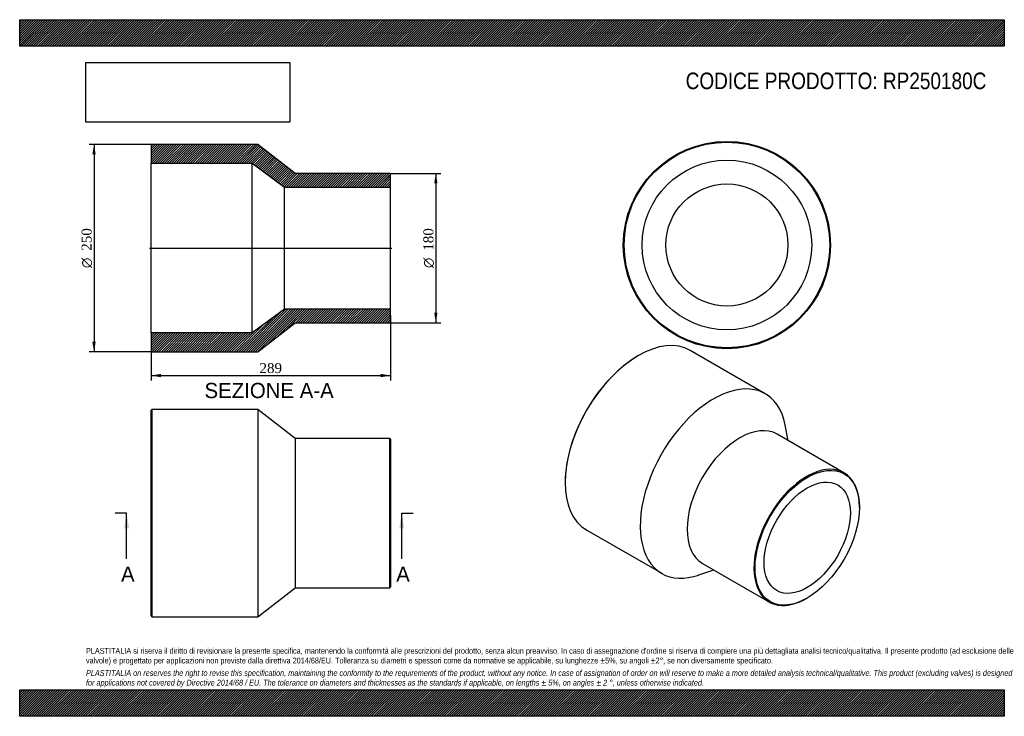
# Model space of a CAD drawing. Header units: millimetres. Extents: x 0 to 1188, y 0 to 840.
import ezdxf
from ezdxf.enums import TextEntityAlignment as Align
from ezdxf.lldxf.tags import DXFTag

# ---------------------------------------------------------------- set-up
doc = ezdxf.new("R2010")
doc.units = ezdxf.units.MM
doc.header["$LTSCALE"] = 4
for name, color, linetype in [('Default', 7, 'Continuous'), ('DV4_Default', 7, 'Continuous'), ('RP250180C', 7, 'Continuous')]:
    doc.layers.add(name, color=color, linetype=linetype)
doc.styles.add('SEACAD_Solid_Edge_ANSI', font='seans.ttf')
doc.styles.add('SEACAD_Solid_Edge_ANSI1_Symbols', font='semeca1.ttf')
doc.styles.add('SEACAD_Times_New_Roman', font='times.ttf')
tags = doc.linetypes.add('CENTER2', pattern=[28.575, 19.05, -3.175, 3.175, -3.175]).pattern_tags.tags
tags[10:11] = [DXFTag(74, 4), DXFTag(75, 0), DXFTag(340, '0'), DXFTag(46, 0.0), DXFTag(50, 0.0), DXFTag(44, 0.0), DXFTag(45, 0.0)]
tags[8:9] = [DXFTag(74, 4), DXFTag(75, 0), DXFTag(340, '0'), DXFTag(46, 0.0), DXFTag(50, 0.0), DXFTag(44, 0.0), DXFTag(45, 0.0)]
tags[6:7] = [DXFTag(74, 4), DXFTag(75, 0), DXFTag(340, '0'), DXFTag(46, 0.0), DXFTag(50, 0.0), DXFTag(44, 0.0), DXFTag(45, 0.0)]
tags[4:5] = [DXFTag(74, 4), DXFTag(75, 0), DXFTag(340, '0'), DXFTag(46, 0.0), DXFTag(50, 0.0), DXFTag(44, 0.0), DXFTag(45, 0.0)]
doc.dimstyles.new('ANSImm', dxfattribs={"dimtxt": 12, "dimasz": 12, "dimexe": 6, "dimexo": 0, "dimgap": 3, "dimtad": 1, "dimdsep": 46, "dimtxsty": 'SEACAD_Times_New_Roman', "dimblk1": '_SE_FILLED', "dimblk2": '_SE_FILLED', "dimsah": 1, "dimcen": 6, "dimazin": 0, "dimtfac": 0.85, "dimtdec": 3, "dimtofl": 0, "dimtmove": 0, "dimatfit": 3, "dimfxl": 1, "dimarcsym": 0})
picture_1 = doc.add_image_def('image1.jpg', size_in_pixel=(4302, 1260))

# ---------------------------------------------------------------- blocks, each defined once
blk = doc.blocks.new('SE')
at = {"layer": 'RP250180C', "color": 7, "linetype": 'Continuous'}
for p, q in [((159.5, 370), (158.5, 369)), ((158.5, 121), (158.5, 369)), ((159.5, 370), (159.5, 120)), ((287.5, 370), (159.5, 370)), ((287.5, 370), (287.5, 120)), ((332.5, 335), (287.5, 370)), ((332.5, 335), (332.5, 155)), ((446.5, 335), (332.5, 335)), ((446.5, 155), (446.5, 335)), ((447.5, 334), (446.5, 335)), ((447.5, 334), (447.5, 156)), ((287.5, 120), (332.5, 155)), ((332.5, 155), (446.5, 155)), ((446.5, 155), (447.5, 156)), ((158.5, 121), (159.5, 120)), ((159.5, 120), (287.5, 120))]:
    blk.add_line(p, q, dxfattribs=at)
blk = doc.blocks.new('SE1')
at = {"layer": 'RP250180C', "color": 7, "linetype": 'Continuous'}
for p, q in [((899.6, 388.9), (809.1, 441.1)), ((746.6, 434.9), (745.9, 434.5)), ((927.4, 332.4), (923.6, 351.2)), ((994.5, 293.7), (913.9, 340.2)), ((658.2, 282.7), (658.2, 281.8)), ((1013.1, 251.6), (1013.1, 252.5)), ((684.1, 224.6), (774.6, 172.4)), ((823.9, 184.3), (904.5, 137.8)), ((819.3, 170.4), (837.4, 176.5)), ((949.5, 142.2), (950.2, 142.6))]:
    blk.add_line(p, q, dxfattribs=at)
for centre, major_axis, start_param, end_param in [((746.6, 332.9), (-62.5, -108.3), 3.141593, 6.283185), ((745.9, 333.3), (62, 107.4), 0.785398, 2.356195), ((837.1, 280.6), (-62.5, -108.3), 2.559262, 6.283185), ((868.9, 262.3), (-45, -77.9), 3.141593, 6.283185), ((949.5, 215.7), (45, 77.9), 0, 3.926991), ((949.5, 215.7), (45, 77.9), 5.497787, 6.283185), ((837.1, 280.6), (-62.5, -108.3), 0, 0.582331)]:
    blk.add_ellipse(centre, major_axis=major_axis, ratio=0.57735, start_param=start_param, end_param=end_param, dxfattribs=at)
for major_axis in [(-44.5, -77.1), (-36.8, -63.7)]:
    blk.add_ellipse((950.2, 215.3), major_axis=major_axis, ratio=0.57735, dxfattribs=at)
blk = doc.blocks.new('SE2')
at = {"layer": 'RP250180C', "color": 7, "linetype": 'Continuous'}
for radius in [125, 124, 102.3, 73.6]:
    blk.add_circle((853.3, 568.3), radius, dxfattribs=at)
blk = doc.blocks.new('SE4')
at = {"color": 7, "linetype": 'Continuous', "style": 'SEACAD_Solid_Edge_ANSI'}
blk.add_text('A', height=18.4, dxfattribs=at).set_placement((122.3, 180.6), align=Align.TOP_LEFT)
blk = doc.blocks.new('SE5')
at = {"color": 7, "linetype": 'Continuous', "style": 'SEACAD_Solid_Edge_ANSI'}
blk.add_text('A', height=18.4, dxfattribs=at).set_placement((454.3, 180.6), align=Align.TOP_LEFT)
blk = doc.blocks.new('SEANNOT_GROUP')
at = {"linetype": 'Continuous'}
blk.add_hatch(color=7, dxfattribs=at).paths.add_polyline_path([(132, 226.6), (129, 245), (125.9, 226.6)])
at = {"color": 7, "linetype": 'Continuous'}
blk.add_lwpolyline([(129, 189.8), (129, 245)], dxfattribs=at)
blk = doc.blocks.new('SEANNOT_GROUP1')
at = {"linetype": 'Continuous'}
blk.add_hatch(color=7, dxfattribs=at).paths.add_polyline_path([(464, 226.6), (461, 245), (457.9, 226.6)])
at = {"color": 7, "linetype": 'Continuous'}
blk.add_lwpolyline([(461, 189.8), (461, 245)], dxfattribs=at)
blk = doc.blocks.new('SE3')
at = {"layer": 'Default', "color": 7, "linetype": 'CENTER2'}
for p, q in [((129, 245), (115.2, 245)), ((461, 245), (474.8, 245))]:
    blk.add_line(p, q, dxfattribs=at)
at = {"layer": 'Default', "color": 7, "linetype": 'CENTER2', "const_width": 0.0001}
blk.add_lwpolyline([(129, 245), (461, 245)], dxfattribs=at)
at = {"layer": 'Default'}
for name in ['SEANNOT_GROUP', 'SEANNOT_GROUP1', 'SE4', 'SE5']:
    blk.add_blockref(name, (0, 0), dxfattribs=at)
blk = doc.blocks.new('SE6')
at = {"layer": 'RP250180C', "linetype": 'Continuous'}
h = blk.add_hatch(dxfattribs=at)
h.set_pattern_fill('LINE', scale=0.62992, angle=45, style=0)
h.paths.add_polyline_path([(332.5, 654.6), (287.5, 689.6), (159.5, 689.6), (158.5, 688.6), (158.5, 666.9), (280.5, 666.9), (319.5, 638.2), (447.5, 638.2), (447.5, 653.6), (446.5, 654.6)])
h = blk.add_hatch(dxfattribs=at)
h.set_pattern_fill('LINE', scale=0.62992, angle=45, style=0)
h.paths.add_polyline_path([(287.5, 439.6), (332.5, 474.6), (446.5, 474.6), (447.5, 475.6), (447.5, 491), (319.5, 491), (280.5, 462.3), (158.5, 462.3), (158.5, 440.6), (159.5, 439.6)])
at = {"layer": 'DV4_Default', "color": 7, "linetype": 'CENTER2'}
blk.add_line((156.7, 564.6), (449.2, 564.6), dxfattribs=at)
at = {"layer": 'RP250180C', "color": 7, "linetype": 'Continuous'}
for p, q in [((158.5, 688.6), (159.5, 689.6)), ((287.5, 689.6), (159.5, 689.6)), ((332.5, 654.6), (287.5, 689.6)), ((158.5, 688.6), (158.5, 666.9)), ((158.5, 462.3), (158.5, 666.9)), ((158.5, 666.9), (280.5, 666.9)), ((280.5, 462.3), (280.5, 666.9)), ((280.5, 666.9), (319.5, 638.2)), ((446.5, 654.6), (332.5, 654.6)), ((446.5, 654.6), (447.5, 653.6)), ((447.5, 638.2), (447.5, 653.6)), ((319.5, 491), (319.5, 638.2)), ((319.5, 638.2), (447.5, 638.2)), ((447.5, 491), (447.5, 638.2)), ((319.5, 491), (280.5, 462.3)), ((447.5, 491), (319.5, 491)), ((447.5, 475.6), (447.5, 491)), ((447.5, 475.6), (446.5, 474.6)), ((287.5, 439.6), (332.5, 474.6)), ((332.5, 474.6), (446.5, 474.6)), ((280.5, 462.3), (158.5, 462.3)), ((158.5, 462.3), (158.5, 440.6)), ((159.5, 439.6), (158.5, 440.6)), ((159.5, 439.6), (287.5, 439.6))]:
    blk.add_line(p, q, dxfattribs=at)
blk = doc.blocks.new('GDimGGroup')
at = {"layer": 'Default', "linetype": 'Continuous'}
for points in [[(504.1, 642.6), (502.1, 654.6), (500.1, 642.6)], [(504.1, 486.6), (500.1, 486.6), (502.1, 474.6)]]:
    blk.add_hatch(color=7, dxfattribs=at).paths.add_polyline_path(points)
at = {"layer": 'Default', "color": 7, "linetype": 'Continuous'}
for p, q in [((446.5, 654.6), (508.1, 654.6)), ((502.1, 654.6), (502.1, 474.6)), ((446.5, 474.6), (508.1, 474.6))]:
    blk.add_line(p, q, dxfattribs=at)
for s, style, p in [('180', 'SEACAD_Times_New_Roman', (487.1, 561.4)), ('O', 'SEACAD_Solid_Edge_ANSI1_Symbols', (487.1, 540.5))]:
    blk.add_text(s, height=12, rotation=90, dxfattribs=dict(at, style=style)).set_placement(p, align=Align.TOP_LEFT)
blk = doc.blocks.new('DMBLK215')
at = {"layer": 'Default', "linetype": 'Continuous'}
for points in [[(170.5, 408.9), (170.5, 412.9), (158.5, 410.9)], [(435.5, 408.9), (447.5, 410.9), (435.5, 412.9)]]:
    blk.add_hatch(color=7, dxfattribs=at).paths.add_polyline_path(points)
at = {"layer": 'Default', "color": 7, "linetype": 'Continuous'}
for p, q in [((447.5, 483.3), (447.5, 404.9)), ((158.5, 451.5), (158.5, 404.9)), ((158.5, 410.9), (447.5, 410.9))]:
    blk.add_line(p, q, dxfattribs=at)
at = {"layer": 'Default', "color": 7, "linetype": 'Continuous', "style": 'SEACAD_Times_New_Roman'}
blk.add_text('289', height=12, dxfattribs=at).set_placement((289.3, 425.9), align=Align.TOP_LEFT)
blk = doc.blocks.new('_SE_FILLED')
at = {"color": 0}
blk.add_line((0, 0), (-1, 0), dxfattribs=at)
blk.add_solid([(0, 0), (-1, -0.1665), (-1, 0.1665), (0, 0)], dxfattribs=at)
blk = doc.blocks.new('GDimGGroup1')
at = {"layer": 'Default', "linetype": 'Continuous'}
for points in [[(87.7, 677.6), (91.7, 677.6), (89.7, 689.6)], [(87.7, 451.6), (89.7, 439.6), (91.7, 451.6)]]:
    blk.add_hatch(color=7, dxfattribs=at).paths.add_polyline_path(points)
at = {"layer": 'Default', "color": 7, "linetype": 'Continuous'}
for p, q in [((159.5, 689.6), (83.7, 689.6)), ((89.7, 689.6), (89.7, 439.6)), ((159.5, 439.6), (83.7, 439.6))]:
    blk.add_line(p, q, dxfattribs=at)
for s, style, p in [('250', 'SEACAD_Times_New_Roman', (74.7, 561.4)), ('O', 'SEACAD_Solid_Edge_ANSI1_Symbols', (74.7, 540.5))]:
    blk.add_text(s, height=12, rotation=90, dxfattribs=dict(at, style=style)).set_placement(p, align=Align.TOP_LEFT)

msp = doc.modelspace()

# ---------------------------------------------------------------- hatches: boundary and pattern name
at = {"layer": 'Default', "linetype": 'Continuous'}
h = msp.add_hatch(dxfattribs=at)
h.set_pattern_fill('LINE', scale=0.629921, angle=45, style=0)
h.paths.add_polyline_path([(1188, 808), (1188, 840), (0, 840), (0, 808)])
for points in [[(1188, 808), (1188, 840), (0, 840), (0, 808)], [(1188, 0), (1188, 32), (0, 32), (0, 0)]]:
    msp.add_hatch(color=7, dxfattribs=at).paths.add_polyline_path(points)
h = msp.add_hatch(dxfattribs=at)
h.set_pattern_fill('LINE', scale=0.629921, angle=45, style=0)
h.paths.add_polyline_path([(1188, 0), (1188, 32), (0, 32), (0, 0)])

# ---------------------------------------------------------------- linework, layer by layer
at = {"layer": 'Default', "color": 7, "linetype": 'Continuous'}
for p, q in [((0, 840), (1188, 840)), ((0, 808), (0, 840)), ((1188, 840), (1188, 808)), ((1188, 808), (0, 808)), ((0, 32), (1188, 32)), ((0, 0), (0, 32)), ((1188, 32), (1188, 0)), ((1188, 0), (0, 0))]:
    msp.add_line(p, q, dxfattribs=at)

# ---------------------------------------------------------------- block references
at = {"layer": 'Default'}
for name in ['GDimGGroup1', 'SE6', 'SE2', 'GDimGGroup', 'SE1', 'SE', 'SE3']:
    msp.add_blockref(name, (0, 0), dxfattribs=at)

# ---------------------------------------------------------------- texts
at = {"layer": 'Default', "color": 7, "linetype": 'Continuous', "style": 'SEACAD_Solid_Edge_ANSI'}
msp.add_text('SEZIONE A-A', height=18.4, dxfattribs=at).set_placement((223.019, 402.06), align=Align.TOP_LEFT)
at = {"layer": 'Default', "attachment_point": 1}
for s, insert, char_height, width in [('{\\fArial Narrow|b0||i0||c0|p34;\\C7;\\H20.;\\W1.;CODICE PRODOTTO: RP250180C}', (803.555, 776.254), 20, 364.05913), ("{\\fArial Narrow|b0||i0||c0|p34;\\C7;\\H7.;\\W1.;PLASTITALIA si riserva il diritto di revisionare la presente specifica, mantenendo la conformità alle prescrizioni del prodotto, senza alcun preavviso. In caso di assegnazione d'ordine si riserva di compiere una più dettagliata analisi tecnico/qualitativa. Il presente prodotto (ad esclusione delle \\P}{\\fArial Narrow|b0||i0||c0|p34;\\C7;\\H7.;\\W1.;valvole) è progettato per applicazioni non previste dalla direttiva 2014/68/EU. Tolleranza su diametri e spessori come da normative se applicabile, su lunghezze ±5%, su angoli ±2°, se non diversamente specificato.\\P}{\\fArial Narrow|b0||i0||c0|p34;\\C7;\\H2.;\\W1.;   \\P}{\\fArial Narrow|b0||i1||c0|p34;\\C7;\\H7.;\\W1.;PLASTITALIA on reserves the right to revise this specification, maintaining the conformity to the requirements of the product, without any notice. In case of assignation of order on will reserve to make a more detailed analysis technical/qualitative. This product (excluding valves) is designed \\P}{\\fArial Narrow|b0||i1||c0|p34;\\C7;\\H7.;\\W1.;for applications not covered by Directive 2014/68 / EU. The tolerance on diameters and thicknesses as the standards if applicable, on lengths ± 5%, on angles ± 2 °, unless otherwise indicated.\\P}", (80, 82.409), 7, 1028)]:
    msp.add_mtext(s, dxfattribs=dict(at, insert=insert, char_height=char_height, width=width))

# ---------------------------------------------------------------- dimensions: what is measured, and where the dimension line sits
at = {"layer": 'Default', "color": 7, "linetype": 'Continuous'}
dim = msp.add_linear_dim(base=(447.476, 410.894), p1=(158.476, 451.46), p2=(447.476, 483.31), text='\\A1;<>', dimstyle='ANSImm', dxfattribs=at)
dim.commit()
dim.dimension.update_dxf_attribs({"geometry": 'DMBLK215', "text_midpoint": (302.976, 410.894), "dimtype": 160})

# ---------------------------------------------------------------- pictures from other files: only their frames are drawn
image = msp.add_image(picture_1, insert=(80, 716.413), size_in_units=(245.829, 72))
image.dxf.flags = 7

doc.saveas('drawing.dxf')
